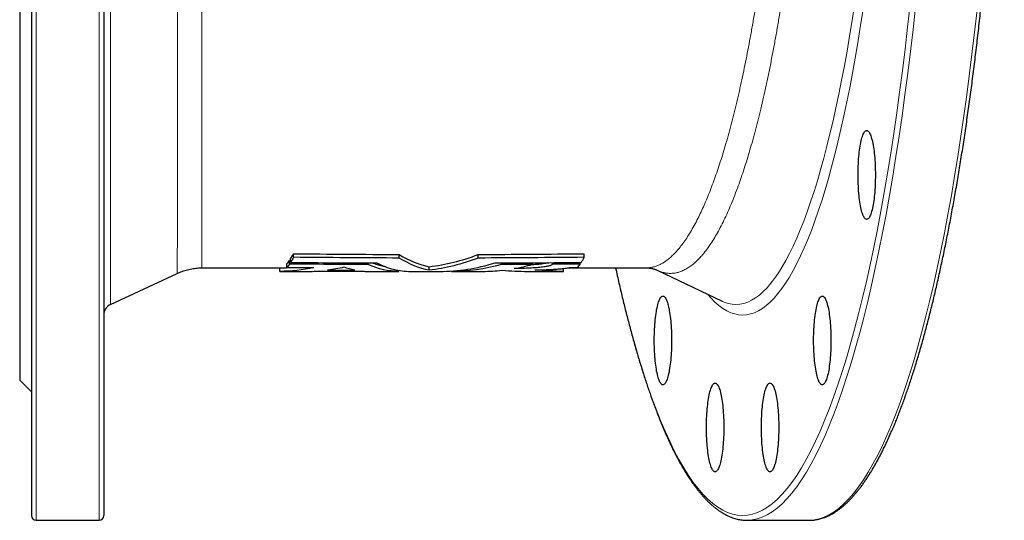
# Model space of a CAD drawing. Header units: millimetres. Extents: x -116 to 1397, y -608 to 1259.
# Tile 1 of 5: x -116 to 305, y -608 to -394. Entities that reach past the tile are written whole.
import ezdxf

# ---------------------------------------------------------------- set-up
doc = ezdxf.new("R2010")
doc.units = ezdxf.units.MM

msp = doc.modelspace()

# ---------------------------------------------------------------- linework, layer by layer
at = {"color": 7, "linetype": 'Continuous', "lineweight": 25}
for p, q in [((-116.23, -188.19), (-116.23, -548.19)), ((-111.23, -188.19), (-111.23, -606.19)), ((-80.23, -188.19), (-80.23, -606.19)), ((-0.79, -497.05), (-0.32, -497.06)), ((-0.79, -498.57), (-0.79, -497.05)), ((-0.32, -497.86), (-0.32, -496.34)), ((0.89, -495.66), (0.89, -494.13)), ((46.2, -495.97), (46.2, -494.44)), ((79.97, -495.97), (79.97, -494.44)), ((125.29, -495.66), (125.29, -494.13)), ((-38.24, -500.17), (-38.24, -500.17)), ((-38.23, -500.19), (-4.95, -500.19)), ((-4.95, -501.69), (-4.95, -500.19)), ((-1.96, -500.03), (-1.96, -498.52)), ((32.91, -498.76), (32.91, -498.06)), ((45.94, -501.69), (45.94, -501.24)), ((59, -501.18), (59, -499.68)), ((89.91, -498.76), (89.91, -498.06)), ((103.18, -498.7), (103.18, -497.98)), ((111.76, -498.65), (111.76, -497.93)), ((116.49, -501.69), (116.49, -500.43)), ((118.15, -500.19), (151.91, -500.19)), ((123.61, -498.57), (123.61, -497.86)), ((156.6, -501.18), (184.35, -514.44)), ((-77.35, -515.85), (-48.8, -502.54)), ((-4.95, -501.69), (8.22, -501.69)), ((32.67, -501.69), (45.94, -501.69)), ((51.06, -501.69), (63.45, -501.69)), ((68.57, -501.69), (68.57, -501.51)), ((68.57, -501.69), (81.84, -501.69)), ((101.1, -501.69), (116.49, -501.69)), ((184.35, -514.44), (184.37, -514.44)), ((-116.23, -548.19), (-111.23, -553.19)), ((-109.23, -608.19), (-82.23, -608.19)), ((195.08, -608.19), (221.56, -608.19)), ((221.56, -608.19), (222.02, -608.19))]:
    msp.add_line(p, q, dxfattribs=at)
at = {"color": 8, "linetype": 'Continuous', "lineweight": 18}
for p, q in [((-109.23, -188.19), (-109.23, -608.19)), ((-82.23, -188.19), (-82.23, -608.19)), ((-77.35, -188.19), (-77.35, -515.85))]:
    msp.add_line(p, q, dxfattribs=at)
at = {"color": 8, "linetype": 'Continuous', "lineweight": 18, "flags": 128}
for points in [[(138.85, -500.19), (140.15, -506.04), (141.79, -513.04), (143.47, -519.82), (145.18, -526.36), (146.93, -532.68), (148.7, -538.76), (150.51, -544.6), (152.34, -550.19), (154.2, -555.54), (156.09, -560.63), (158.01, -565.47), (159.95, -570.06), (161.91, -574.38), (163.89, -578.43), (165.89, -582.22), (167.91, -585.74), (169.95, -588.98), (172.01, -591.95), (174.08, -594.64), (176.16, -597.06), (178.25, -599.19), (180.36, -601.05), (182.47, -602.62), (184.59, -603.9), (186.72, -604.91), (188.85, -605.62), (190.98, -606.05), (193.11, -606.19), (195.25, -606.05), (197.38, -605.62), (199.51, -604.91), (201.64, -603.9), (203.76, -602.62), (205.87, -601.05), (207.98, -599.19), (210.07, -597.06), (212.15, -594.64), (214.22, -591.95), (216.28, -588.98), (218.31, -585.74), (220.34, -582.22), (222.34, -578.43), (224.32, -574.38), (226.28, -570.06), (228.22, -565.47), (230.14, -560.63), (232.03, -555.54), (233.89, -550.19), (235.72, -544.6), (237.53, -538.76), (239.3, -532.68), (241.05, -526.36), (242.76, -519.82), (244.43, -513.04), (246.08, -506.04), (247.68, -498.83), (249.25, -491.4), (250.78, -483.76), (252.27, -475.93), (253.72, -467.89), (255.12, -459.66), (256.49, -451.25), (257.81, -442.66), (259.09, -433.89), (260.32, -424.95), (261.51, -415.85), (262.65, -406.6), (263.74, -397.19), (264.78, -387.65)], [(178.25, -511.52), (179.64, -513.12), (181.3, -514.82), (182.98, -516.29), (184.66, -517.54), (186.34, -518.56), (188.03, -519.36), (189.72, -519.92), (191.42, -520.27), (193.11, -520.38), (194.81, -520.27), (196.51, -519.92), (198.2, -519.36), (199.89, -518.56), (201.57, -517.54), (203.25, -516.29), (204.92, -514.82), (206.59, -513.12), (208.24, -511.2), (209.89, -509.06), (211.52, -506.7), (213.14, -504.12), (214.75, -501.33), (216.34, -498.32), (217.91, -495.09), (219.47, -491.66), (221.01, -488.02), (222.54, -484.17), (224.04, -480.12), (225.52, -475.87), (226.98, -471.43), (228.41, -466.79), (229.82, -461.96), (231.21, -456.94), (232.57, -451.73), (233.9, -446.35), (235.2, -440.79), (236.48, -435.06), (237.72, -429.15), (238.94, -423.08), (240.12, -416.86), (241.27, -410.47), (242.39, -403.93), (243.48, -397.24), (244.53, -390.42)], [(184.37, -514.44), (185.27, -514.84), (186.94, -515.4), (188.61, -515.74), (190.28, -515.85), (191.96, -515.74), (193.63, -515.4), (195.3, -514.84), (196.96, -514.05), (198.63, -513.04), (200.28, -511.81), (201.93, -510.36), (203.57, -508.69), (205.21, -506.79), (206.83, -504.68), (208.44, -502.35), (210.04, -499.81), (211.62, -497.05), (213.19, -494.09), (214.74, -490.91), (216.28, -487.52), (217.8, -483.93), (219.3, -480.14), (220.78, -476.14), (222.24, -471.95), (223.68, -467.56), (225.1, -462.99), (226.49, -458.22), (227.86, -453.27), (229.2, -448.14), (230.51, -442.83), (231.8, -437.34), (233.05, -431.69), (234.28, -425.87), (235.48, -419.88), (236.65, -413.74), (237.79, -407.44), (238.89, -400.99), (239.96, -394.39), (241, -387.66)], [(195.54, -608.19), (197.22, -608.05), (199.36, -607.62), (201.5, -606.9), (203.64, -605.89), (205.77, -604.6), (207.89, -603.02), (210.01, -601.16), (212.11, -599.02), (214.2, -596.59), (216.28, -593.88), (218.35, -590.9), (220.4, -587.64), (222.43, -584.1), (224.44, -580.3), (226.43, -576.22), (228.4, -571.88), (230.35, -567.28), (232.27, -562.42), (234.17, -557.3), (236.04, -551.92), (237.89, -546.3), (239.7, -540.44), (241.49, -534.33), (243.24, -527.98), (244.96, -521.4), (246.64, -514.6), (248.29, -507.56), (249.9, -500.31), (251.48, -492.85), (253.01, -485.18), (254.51, -477.3), (255.97, -469.23), (257.38, -460.96), (258.75, -452.51), (260.08, -443.87), (261.36, -435.06), (262.6, -426.08), (263.79, -416.94), (264.94, -407.64), (266.04, -398.19), (267.08, -388.6)], [(222.02, -608.19), (223.7, -608.05), (225.85, -607.62), (227.99, -606.9), (230.12, -605.89), (232.25, -604.6), (234.37, -603.02), (236.49, -601.16), (238.59, -599.02), (240.68, -596.59), (242.76, -593.88), (244.83, -590.9), (246.88, -587.64), (248.91, -584.1), (250.92, -580.3), (252.91, -576.22), (254.88, -571.88), (256.83, -567.28), (258.76, -562.42), (260.65, -557.3), (262.53, -551.92), (264.37, -546.3), (266.18, -540.44), (267.97, -534.33), (269.72, -527.98), (271.44, -521.4), (273.12, -514.6), (274.77, -507.56), (276.38, -500.31), (277.96, -492.85), (279.5, -485.18), (280.99, -477.3), (282.45, -469.23), (283.86, -460.96), (285.23, -452.51), (286.56, -443.87), (287.85, -435.06), (289.08, -426.08), (290.28, -416.94), (291.42, -407.64), (292.52, -398.19), (293.57, -388.6)]]:
    msp.add_lwpolyline(points, dxfattribs=at)
at = {"color": 7, "linetype": 'Continuous', "lineweight": 25, "flags": 128}
for points in [[(249.93, -460.43), (249.93, -461.5), (249.91, -462.58), (249.88, -463.64), (249.84, -464.7), (249.78, -465.74), (249.72, -466.76), (249.64, -467.76), (249.56, -468.74), (249.46, -469.7), (249.35, -470.62), (249.24, -471.51), (249.11, -472.37), (248.97, -473.18), (248.83, -473.96), (248.67, -474.69), (248.51, -475.38), (248.34, -476.02), (248.17, -476.61), (247.99, -477.15), (247.8, -477.63), (247.61, -478.06), (247.41, -478.43), (247.21, -478.75), (247.01, -479), (246.8, -479.2), (246.59, -479.34), (246.38, -479.41), (246.17, -479.43), (245.96, -479.38), (245.75, -479.28), (245.55, -479.11), (245.34, -478.88), (245.14, -478.6), (244.94, -478.25), (244.75, -477.85), (244.56, -477.4), (244.37, -476.88), (244.19, -476.32), (244.02, -475.71), (243.86, -475.04), (243.7, -474.33), (243.55, -473.58), (243.41, -472.78), (243.28, -471.94), (243.15, -471.07), (243.04, -470.16), (242.94, -469.22), (242.85, -468.26), (242.77, -467.26), (242.7, -466.25), (242.64, -465.22), (242.59, -464.17), (242.56, -463.11), (242.53, -462.04), (242.52, -460.97), (242.52, -459.89), (242.53, -458.82), (242.56, -457.75), (242.59, -456.69), (242.64, -455.64), (242.7, -454.61), (242.77, -453.6), (242.85, -452.6), (242.94, -451.64), (243.04, -450.7), (243.15, -449.79), (243.28, -448.92), (243.41, -448.08), (243.55, -447.28), (243.7, -446.53), (243.86, -445.82), (244.02, -445.15), (244.19, -444.54), (244.37, -443.98), (244.56, -443.46), (244.75, -443.01), (244.94, -442.61), (245.14, -442.26), (245.34, -441.98), (245.55, -441.75), (245.75, -441.58), (245.96, -441.48), (246.17, -441.43), (246.38, -441.45), (246.59, -441.52), (246.8, -441.66), (247.01, -441.86), (247.21, -442.11), (247.41, -442.43), (247.61, -442.8), (247.8, -443.23), (247.99, -443.71), (248.17, -444.25), (248.34, -444.84), (248.51, -445.48), (248.67, -446.17), (248.83, -446.9), (248.97, -447.68), (249.11, -448.49), (249.24, -449.35), (249.35, -450.24), (249.46, -451.16), (249.56, -452.12), (249.64, -453.1), (249.72, -454.1), (249.78, -455.12), (249.84, -456.16), (249.88, -457.22), (249.91, -458.28), (249.93, -459.36), (249.93, -460.43)], [(162.72, -531.23), (162.72, -532.31), (162.7, -533.38), (162.67, -534.44), (162.63, -535.5), (162.57, -536.54), (162.51, -537.56), (162.43, -538.56), (162.35, -539.54), (162.25, -540.5), (162.14, -541.42), (162.03, -542.31), (161.9, -543.17), (161.76, -543.98), (161.62, -544.76), (161.46, -545.49), (161.3, -546.18), (161.13, -546.82), (160.96, -547.41), (160.78, -547.95), (160.59, -548.43), (160.4, -548.86), (160.2, -549.23), (160, -549.55), (159.8, -549.8), (159.59, -550), (159.38, -550.14), (159.17, -550.21), (158.96, -550.23), (158.75, -550.18), (158.54, -550.08), (158.34, -549.91), (158.13, -549.68), (157.93, -549.4), (157.73, -549.05), (157.54, -548.65), (157.35, -548.2), (157.16, -547.69), (156.98, -547.12), (156.81, -546.51), (156.65, -545.84), (156.49, -545.13), (156.34, -544.38), (156.2, -543.58), (156.07, -542.74), (155.94, -541.87), (155.83, -540.96), (155.73, -540.02), (155.64, -539.06), (155.56, -538.07), (155.49, -537.05), (155.43, -536.02), (155.38, -534.97), (155.35, -533.91), (155.32, -532.84), (155.31, -531.77), (155.31, -530.69), (155.32, -529.62), (155.35, -528.55), (155.38, -527.49), (155.43, -526.44), (155.49, -525.41), (155.56, -524.4), (155.64, -523.41), (155.73, -522.44), (155.83, -521.5), (155.94, -520.59), (156.07, -519.72), (156.2, -518.88), (156.34, -518.08), (156.49, -517.33), (156.65, -516.62), (156.81, -515.96), (156.98, -515.34), (157.16, -514.78), (157.35, -514.27), (157.54, -513.81), (157.73, -513.41), (157.93, -513.06), (158.13, -512.78), (158.34, -512.55), (158.54, -512.39), (158.75, -512.28), (158.96, -512.23), (159.17, -512.25), (159.38, -512.32), (159.59, -512.46), (159.8, -512.66), (160, -512.91), (160.2, -513.23), (160.4, -513.6), (160.59, -514.03), (160.78, -514.51), (160.96, -515.05), (161.13, -515.64), (161.3, -516.28), (161.46, -516.97), (161.62, -517.7), (161.76, -518.48), (161.9, -519.3), (162.03, -520.15), (162.14, -521.04), (162.25, -521.97), (162.35, -522.92), (162.43, -523.9), (162.51, -524.9), (162.57, -525.93), (162.63, -526.97), (162.67, -528.02), (162.7, -529.08), (162.72, -530.16), (162.72, -531.23)], [(230.92, -531.23), (230.91, -532.31), (230.9, -533.38), (230.87, -534.44), (230.83, -535.5), (230.77, -536.54), (230.71, -537.56), (230.63, -538.56), (230.55, -539.54), (230.45, -540.5), (230.34, -541.42), (230.22, -542.31), (230.1, -543.17), (229.96, -543.98), (229.82, -544.76), (229.66, -545.49), (229.5, -546.18), (229.33, -546.82), (229.16, -547.41), (228.98, -547.95), (228.79, -548.43), (228.6, -548.86), (228.4, -549.23), (228.2, -549.55), (227.99, -549.8), (227.79, -550), (227.58, -550.14), (227.37, -550.21), (227.16, -550.23), (226.95, -550.18), (226.74, -550.08), (226.54, -549.91), (226.33, -549.68), (226.13, -549.4), (225.93, -549.05), (225.73, -548.65), (225.54, -548.2), (225.36, -547.69), (225.18, -547.12), (225.01, -546.51), (224.84, -545.84), (224.69, -545.13), (224.54, -544.38), (224.4, -543.58), (224.26, -542.74), (224.14, -541.87), (224.03, -540.96), (223.93, -540.02), (223.84, -539.06), (223.75, -538.07), (223.68, -537.05), (223.63, -536.02), (223.58, -534.97), (223.54, -533.91), (223.52, -532.84), (223.51, -531.77), (223.51, -530.69), (223.52, -529.62), (223.54, -528.55), (223.58, -527.49), (223.63, -526.44), (223.68, -525.41), (223.75, -524.4), (223.84, -523.41), (223.93, -522.44), (224.03, -521.5), (224.14, -520.59), (224.26, -519.72), (224.4, -518.88), (224.54, -518.08), (224.69, -517.33), (224.84, -516.62), (225.01, -515.96), (225.18, -515.34), (225.36, -514.78), (225.54, -514.27), (225.73, -513.81), (225.93, -513.41), (226.13, -513.06), (226.33, -512.78), (226.54, -512.55), (226.74, -512.39), (226.95, -512.28), (227.16, -512.23), (227.37, -512.25), (227.58, -512.32), (227.79, -512.46), (227.99, -512.66), (228.2, -512.91), (228.4, -513.23), (228.6, -513.6), (228.79, -514.03), (228.98, -514.51), (229.16, -515.05), (229.33, -515.64), (229.5, -516.28), (229.66, -516.97), (229.82, -517.7), (229.96, -518.48), (230.1, -519.3), (230.22, -520.15), (230.34, -521.04), (230.45, -521.97), (230.55, -522.92), (230.63, -523.9), (230.71, -524.9), (230.77, -525.93), (230.83, -526.97), (230.87, -528.02), (230.9, -529.08), (230.91, -530.16), (230.92, -531.23)], [(185.07, -568.45), (185.07, -569.53), (185.05, -570.6), (185.02, -571.66), (184.98, -572.72), (184.92, -573.76), (184.86, -574.78), (184.78, -575.79), (184.7, -576.77), (184.6, -577.72), (184.49, -578.64), (184.38, -579.53), (184.25, -580.39), (184.11, -581.21), (183.97, -581.98), (183.81, -582.72), (183.65, -583.4), (183.48, -584.04), (183.31, -584.63), (183.13, -585.17), (182.94, -585.65), (182.75, -586.08), (182.55, -586.46), (182.35, -586.77), (182.15, -587.03), (181.94, -587.22), (181.73, -587.36), (181.52, -587.44), (181.31, -587.45), (181.1, -587.41), (180.89, -587.3), (180.69, -587.13), (180.48, -586.91), (180.28, -586.62), (180.08, -586.28), (179.89, -585.88), (179.7, -585.42), (179.51, -584.91), (179.33, -584.34), (179.16, -583.73), (179, -583.07), (178.84, -582.36), (178.69, -581.6), (178.55, -580.8), (178.42, -579.97), (178.29, -579.09), (178.18, -578.19), (178.08, -577.25), (177.99, -576.28), (177.91, -575.29), (177.84, -574.27), (177.78, -573.24), (177.73, -572.19), (177.69, -571.13), (177.67, -570.07), (177.66, -568.99), (177.66, -567.92), (177.67, -566.84), (177.69, -565.77), (177.73, -564.71), (177.78, -563.67), (177.84, -562.63), (177.91, -561.62), (177.99, -560.63), (178.08, -559.66), (178.18, -558.72), (178.29, -557.81), (178.42, -556.94), (178.55, -556.1), (178.69, -555.31), (178.84, -554.55), (179, -553.84), (179.16, -553.18), (179.33, -552.56), (179.51, -552), (179.7, -551.49), (179.89, -551.03), (180.08, -550.63), (180.28, -550.29), (180.48, -550), (180.69, -549.77), (180.89, -549.61), (181.1, -549.5), (181.31, -549.46), (181.52, -549.47), (181.73, -549.55), (181.94, -549.68), (182.15, -549.88), (182.35, -550.14), (182.55, -550.45), (182.75, -550.82), (182.94, -551.25), (183.13, -551.74), (183.31, -552.27), (183.48, -552.86), (183.65, -553.5), (183.81, -554.19), (183.97, -554.92), (184.11, -555.7), (184.25, -556.52), (184.38, -557.37), (184.49, -558.26), (184.6, -559.19), (184.7, -560.14), (184.78, -561.12), (184.86, -562.12), (184.92, -563.15), (184.98, -564.19), (185.02, -565.24), (185.05, -566.31), (185.07, -567.38), (185.07, -568.45)], [(208.57, -568.45), (208.56, -569.53), (208.55, -570.6), (208.52, -571.66), (208.48, -572.72), (208.42, -573.76), (208.36, -574.78), (208.28, -575.79), (208.2, -576.77), (208.1, -577.72), (207.99, -578.64), (207.88, -579.53), (207.75, -580.39), (207.61, -581.21), (207.47, -581.98), (207.31, -582.72), (207.15, -583.4), (206.98, -584.04), (206.81, -584.63), (206.63, -585.17), (206.44, -585.65), (206.25, -586.08), (206.05, -586.46), (205.85, -586.77), (205.64, -587.03), (205.44, -587.22), (205.23, -587.36), (205.02, -587.44), (204.81, -587.45), (204.6, -587.41), (204.39, -587.3), (204.19, -587.13), (203.98, -586.91), (203.78, -586.62), (203.58, -586.28), (203.39, -585.88), (203.2, -585.42), (203.01, -584.91), (202.83, -584.34), (202.66, -583.73), (202.49, -583.07), (202.34, -582.36), (202.19, -581.6), (202.05, -580.8), (201.92, -579.97), (201.79, -579.09), (201.68, -578.19), (201.58, -577.25), (201.49, -576.28), (201.41, -575.29), (201.34, -574.27), (201.28, -573.24), (201.23, -572.19), (201.19, -571.13), (201.17, -570.07), (201.16, -568.99), (201.16, -567.92), (201.17, -566.84), (201.19, -565.77), (201.23, -564.71), (201.28, -563.67), (201.34, -562.63), (201.41, -561.62), (201.49, -560.63), (201.58, -559.66), (201.68, -558.72), (201.79, -557.81), (201.92, -556.94), (202.05, -556.1), (202.19, -555.31), (202.34, -554.55), (202.49, -553.84), (202.66, -553.18), (202.83, -552.56), (203.01, -552), (203.2, -551.49), (203.39, -551.03), (203.58, -550.63), (203.78, -550.29), (203.98, -550), (204.19, -549.77), (204.39, -549.61), (204.6, -549.5), (204.81, -549.46), (205.02, -549.47), (205.23, -549.55), (205.44, -549.68), (205.64, -549.88), (205.85, -550.14), (206.05, -550.45), (206.25, -550.82), (206.44, -551.25), (206.63, -551.74), (206.81, -552.27), (206.98, -552.86), (207.15, -553.5), (207.31, -554.19), (207.47, -554.92), (207.61, -555.7), (207.75, -556.52), (207.88, -557.37), (207.99, -558.26), (208.1, -559.19), (208.2, -560.14), (208.28, -561.12), (208.36, -562.12), (208.42, -563.15), (208.48, -564.19), (208.52, -565.24), (208.55, -566.31), (208.56, -567.38), (208.57, -568.45)], [(194.58, -608.19), (195.08, -608.19), (195.54, -608.19)]]:
    msp.add_lwpolyline(points, dxfattribs=at)
at = {"color": 7, "linetype": 'Continuous', "lineweight": 25}
for centre, radius, start, end in [((-75.23, -520.38), 5, 115, 180), ((-109.23, -606.19), 2, 180, 270), ((-82.23, -606.19), 2, 270, 0)]:
    msp.add_arc(centre, radius, start, end, dxfattribs=at)
for points, knots in [([(222.07, -608.18), (222.28, -608.17), (222.83, -608.16), (223.7, -608.07), (224.68, -607.93), (225.67, -607.73), (226.66, -607.47), (227.65, -607.16), (228.63, -606.8), (229.62, -606.38), (230.6, -605.9), (231.59, -605.37), (232.57, -604.78), (233.55, -604.13), (234.53, -603.43), (235.51, -602.67), (236.48, -601.85), (237.45, -600.98), (238.42, -600.05), (239.38, -599.07), (240.34, -598.03), (241.29, -596.94), (242.24, -595.8), (243.19, -594.6), (244.13, -593.35), (245.06, -592.04), (245.99, -590.69), (246.92, -589.28), (247.84, -587.82), (248.75, -586.3), (249.66, -584.74), (250.57, -583.13), (251.47, -581.46), (252.36, -579.74), (253.25, -577.98), (254.13, -576.16), (255.01, -574.3), (255.89, -572.38), (256.76, -570.42), (257.62, -568.4), (258.48, -566.34), (259.33, -564.23), (260.18, -562.07), (261.02, -559.86), (261.85, -557.6), (262.68, -555.3), (263.51, -552.95), (264.33, -550.55), (265.14, -548.1), (265.94, -545.61), (266.75, -543.07), (267.54, -540.49), (268.33, -537.86), (269.11, -535.19), (269.89, -532.47), (270.66, -529.71), (271.42, -526.9), (272.18, -524.05), (272.93, -521.15), (273.67, -518.21), (274.41, -515.23), (275.14, -512.21), (275.86, -509.15), (276.57, -506.04), (277.28, -502.89), (277.98, -499.7), (278.68, -496.47), (279.36, -493.2), (280.04, -489.9), (280.71, -486.55), (281.38, -483.16), (282.03, -479.74), (282.68, -476.27), (283.32, -472.77), (283.95, -469.24), (284.58, -465.66), (285.2, -462.05), (285.8, -458.41), (286.4, -454.73), (287, -451.01), (287.58, -447.26), (288.15, -443.48), (288.72, -439.66), (289.28, -435.82), (289.83, -431.93), (290.37, -428.02), (290.9, -424.08), (291.42, -420.1), (291.94, -416.1), (292.44, -412.06), (292.94, -408), (293.42, -403.91), (293.9, -399.79), (294.37, -395.64), (294.83, -391.47), (295.28, -387.26), (295.72, -383.04), (296.15, -378.78), (296.57, -374.51), (296.98, -370.2), (297.38, -365.88), (297.77, -361.53), (298.15, -357.16), (298.53, -352.77), (298.89, -348.35), (299.24, -343.92), (299.59, -339.46), (299.92, -334.99), (300.24, -330.49), (300.55, -325.98), (300.86, -321.45), (301.15, -316.9), (301.43, -312.33), (301.7, -307.75), (301.96, -303.15), (302.22, -298.54), (302.46, -293.92), (302.69, -289.28), (302.91, -284.62), (303.12, -279.96), (303.32, -275.28), (303.51, -270.59), (303.69, -265.89), (303.85, -261.18), (304.01, -256.46), (304.16, -251.73), (304.3, -247), (304.42, -242.25), (304.54, -237.5), (304.64, -232.74), (304.74, -227.98), (304.82, -223.21), (304.89, -218.44), (304.96, -213.66), (305.01, -208.88), (305.05, -204.09), (305.08, -199.31), (305.1, -194.52), (305.11, -189.73), (305.1, -184.95), (305.09, -180.16), (305.07, -175.37), (305.03, -170.59), (304.99, -165.8), (304.93, -161.02), (304.87, -156.25), (304.79, -151.48), (304.7, -146.71), (304.61, -141.95), (304.5, -137.19), (304.38, -132.44), (304.25, -127.7), (304.11, -122.97), (303.96, -118.24), (303.8, -113.53), (303.62, -108.82), (303.44, -104.12), (303.25, -99.44), (303.05, -94.77), (302.83, -90.1), (302.61, -85.46), (302.37, -80.82), (302.13, -76.2), (301.87, -71.59), (301.61, -67), (301.33, -62.42), (301.05, -57.87), (300.75, -53.32), (300.44, -48.8), (300.13, -44.29), (299.8, -39.8), (299.46, -35.34), (299.12, -30.89), (298.76, -26.46), (298.4, -22.05), (298.02, -17.67), (297.63, -13.3), (297.24, -8.96), (296.83, -4.65), (296.42, -0.35), (295.99, 3.91), (295.56, 8.16), (295.12, 12.38), (294.66, 16.57), (294.2, 20.73), (293.73, 24.87), (293.25, 28.98), (292.76, 33.06), (292.26, 37.12), (291.75, 41.14), (291.24, 45.13), (290.71, 49.1), (290.18, 53.03), (289.63, 56.93), (289.08, 60.8), (288.52, 64.64), (287.95, 68.44), (287.37, 72.21), (286.79, 75.95), (286.19, 79.65), (285.59, 83.32), (284.98, 86.95), (284.36, 90.55), (283.73, 94.11), (283.1, 97.63), (282.45, 101.12), (281.8, 104.57), (281.14, 107.98), (280.48, 111.35), (279.8, 114.69), (279.12, 117.98), (278.43, 121.23), (277.74, 124.45), (277.03, 127.62), (276.32, 130.76), (275.6, 133.85), (274.88, 136.9), (274.15, 139.9), (273.41, 142.87), (272.66, 145.79), (271.91, 148.67), (271.15, 151.51), (270.39, 154.3), (269.61, 157.04), (268.84, 159.75), (268.05, 162.4), (267.26, 165.02), (266.47, 167.58), (265.66, 170.1), (264.85, 172.58), (264.04, 175), (263.22, 177.39), (262.39, 179.72), (261.56, 182), (260.72, 184.24), (259.88, 186.43), (259.03, 188.58), (258.18, 190.67), (257.32, 192.71), (256.46, 194.71), (255.59, 196.66), (254.71, 198.56), (253.83, 200.4), (252.95, 202.2), (252.06, 203.95), (251.16, 205.65), (250.26, 207.29), (249.35, 208.89), (248.44, 210.43), (247.53, 211.93), (246.61, 213.37), (245.68, 214.76), (244.75, 216.1), (243.81, 217.39), (242.87, 218.62), (241.92, 219.8), (240.97, 220.93), (240.01, 222), (239.05, 223.02), (238.08, 223.99), (237.11, 224.9), (236.14, 225.76), (235.16, 226.56), (234.17, 227.3), (233.18, 227.99), (232.19, 228.62), (231.2, 229.2), (230.2, 229.71), (229.21, 230.17), (228.21, 230.57), (227.21, 230.92), (226.22, 231.21), (225.22, 231.44), (224.22, 231.62), (223.23, 231.73), (222.52, 231.79), (222.14, 231.79), (222.1, 231.79)], [0, 0, 0, 0, 0.002214, 0.005671, 0.009133, 0.012603, 0.016086, 0.019584, 0.023099, 0.026635, 0.03019, 0.033766, 0.037362, 0.040976, 0.044607, 0.048253, 0.051913, 0.055582, 0.059261, 0.062946, 0.066637, 0.070331, 0.074028, 0.077726, 0.081425, 0.085123, 0.088821, 0.092518, 0.096214, 0.099908, 0.103601, 0.107292, 0.110982, 0.114669, 0.118356, 0.12204, 0.125723, 0.129405, 0.133085, 0.136763, 0.14044, 0.144117, 0.147791, 0.151465, 0.155138, 0.158809, 0.16248, 0.16615, 0.169818, 0.173486, 0.177154, 0.18082, 0.184486, 0.188151, 0.191816, 0.19548, 0.199143, 0.202806, 0.206468, 0.21013, 0.213792, 0.217453, 0.221113, 0.224774, 0.228434, 0.232093, 0.235752, 0.239411, 0.24307, 0.246728, 0.250386, 0.254044, 0.257702, 0.261359, 0.265016, 0.268673, 0.27233, 0.275986, 0.279643, 0.283299, 0.286955, 0.290611, 0.294267, 0.297922, 0.301578, 0.305233, 0.308888, 0.312543, 0.316198, 0.319853, 0.323508, 0.327162, 0.330817, 0.334471, 0.338125, 0.34178, 0.345434, 0.349088, 0.352742, 0.356396, 0.36005, 0.363704, 0.367357, 0.371011, 0.374665, 0.378318, 0.381972, 0.385625, 0.389278, 0.392932, 0.396585, 0.400238, 0.403892, 0.407545, 0.411198, 0.414851, 0.418504, 0.422157, 0.42581, 0.429463, 0.433116, 0.436769, 0.440422, 0.444075, 0.447728, 0.451381, 0.455034, 0.458687, 0.462339, 0.465992, 0.469645, 0.473298, 0.476951, 0.480603, 0.484256, 0.487909, 0.491562, 0.495214, 0.498867, 0.50252, 0.506173, 0.509825, 0.513478, 0.517131, 0.520784, 0.524436, 0.528089, 0.531742, 0.535395, 0.539048, 0.5427, 0.546353, 0.550006, 0.553659, 0.557312, 0.560965, 0.564618, 0.568271, 0.571924, 0.575577, 0.57923, 0.582883, 0.586536, 0.590189, 0.593842, 0.597495, 0.601148, 0.604801, 0.608455, 0.612108, 0.615761, 0.619415, 0.623068, 0.626722, 0.630375, 0.634029, 0.637683, 0.641336, 0.64499, 0.648644, 0.652298, 0.655952, 0.659606, 0.66326, 0.666914, 0.670569, 0.674223, 0.677878, 0.681532, 0.685187, 0.688842, 0.692497, 0.696152, 0.699807, 0.703462, 0.707118, 0.710773, 0.714429, 0.718085, 0.721741, 0.725397, 0.729053, 0.73271, 0.736366, 0.740023, 0.74368, 0.747338, 0.750995, 0.754653, 0.758311, 0.761969, 0.765628, 0.769287, 0.772946, 0.776605, 0.780265, 0.783925, 0.787586, 0.791247, 0.794908, 0.79857, 0.802232, 0.805895, 0.809558, 0.813222, 0.816886, 0.820551, 0.824217, 0.827883, 0.83155, 0.835217, 0.838886, 0.842555, 0.846226, 0.849897, 0.853569, 0.857242, 0.860917, 0.864592, 0.868269, 0.871947, 0.875626, 0.879307, 0.88299, 0.886674, 0.890359, 0.894046, 0.897735, 0.901425, 0.905118, 0.908811, 0.912507, 0.916203, 0.919901, 0.9236, 0.9273, 0.930999, 0.934697, 0.938394, 0.942088, 0.945778, 0.949462, 0.953138, 0.956806, 0.960461, 0.964103, 0.967729, 0.971337, 0.974925, 0.978494, 0.982041, 0.985568, 0.989076, 0.992567, 0.996044, 0.99951, 1, 1, 1, 1]), ([(-48.8, -502.54), (-48.48, -502.39), (-47.78, -502.08), (-46.69, -501.66), (-45.54, -501.28), (-44.38, -500.95), (-43.21, -500.68), (-42.04, -500.48), (-40.86, -500.32), (-39.68, -500.23), (-38.81, -500.19), (-38.32, -500.2), (-38.24, -500.2)], [0, 0, 0, 0, 0.09791, 0.209613, 0.320683, 0.431154, 0.541057, 0.650417, 0.759255, 0.867587, 0.97543, 1, 1, 1, 1]), ([(-4.95, -500.19), (-3.72, -500.17), (-2.42, -500.15), (-1.11, -500.04), (-1.02, -500.03)], [0, 0, 0, 0, 0.933543, 1, 1, 1, 1]), ([(34.89, -498.07), (34.95, -498.1), (35.73, -498.42), (37.23, -498.89), (38.87, -499.36), (39.78, -499.53), (39.97, -499.56)], [0, 0, 0, 0, 0.035988, 0.462121, 0.888206, 1, 1, 1, 1]), ([(36.57, -498.08), (38.97, -499.29), (41.38, -500.19), (46.21, -501.39), (48.63, -501.69), (51.06, -501.69)], [0, 0, 0, 0, 0.5, 0.5, 1, 1, 1, 1]), ([(63.45, -501.69), (67.43, -501.69), (71.39, -501.39), (79.3, -500.19), (83.25, -499.29), (87.19, -498.08)], [0, 0, 0, 0, 0.5, 0.5, 1, 1, 1, 1]), ([(111.76, -498.65), (111.66, -498.79), (111.47, -498.93), (111.06, -499.12), (110.89, -499.18), (110.52, -499.3), (110.31, -499.36), (109.63, -499.53), (109.09, -499.63), (108.17, -499.77), (107.85, -499.82), (107.16, -499.91), (106.79, -499.95), (105.67, -500.07), (104.86, -500.13), (103.57, -500.22), (103.12, -500.25), (102.21, -500.3), (101.75, -500.32), (100.34, -500.38), (99.38, -500.42), (97.89, -500.45), (97.39, -500.46), (96.4, -500.48), (95.9, -500.48), (95.4, -500.48)], [0, 0, 0, 0, 0.125, 0.125, 0.1875, 0.1875, 0.25, 0.25, 0.375, 0.375, 0.4375, 0.4375, 0.5, 0.5, 0.625, 0.625, 0.6875, 0.6875, 0.75, 0.75, 0.875, 0.875, 0.9375, 0.9375, 1, 1, 1, 1]), ([(103.01, -498.75), (103.26, -498.73), (104.03, -498.69), (105.24, -498.6), (106.6, -498.47), (107.84, -498.32), (108.92, -498.15), (109.61, -498.02), (109.89, -497.95), (109.91, -497.94)], [0, 0, 0, 0, 0.0843571, 0.263513, 0.4429094, 0.6228751, 0.8022767, 0.9824572, 1, 1, 1, 1]), ([(104.19, -501.07), (105.76, -501.04), (107.27, -501.01), (109.09, -500.94), (109.45, -500.93), (110.16, -500.9), (110.52, -500.88), (111.55, -500.83), (112.22, -500.8), (113.49, -500.71), (114.1, -500.67), (115.25, -500.57), (115.8, -500.51), (117.33, -500.34), (118.19, -500.2), (118.89, -500.05)], [0, 0, 0, 0, 0.25, 0.25, 0.3125, 0.3125, 0.375, 0.375, 0.5, 0.5, 0.625, 0.625, 0.75, 0.75, 1, 1, 1, 1]), ([(138.76, -500.19), (138.77, -500.24), (139.01, -501.37), (139.49, -503.53), (140.2, -506.67), (140.92, -509.77), (141.64, -512.82), (142.37, -515.84), (143.11, -518.81), (143.86, -521.74), (144.61, -524.62), (145.37, -527.47), (146.13, -530.26), (146.9, -533.02), (147.68, -535.73), (148.46, -538.39), (149.25, -541.01), (150.05, -543.58), (150.85, -546.11), (151.66, -548.59), (152.47, -551.03), (153.29, -553.41), (154.11, -555.75), (154.94, -558.05), (155.78, -560.29), (156.62, -562.49), (157.47, -564.64), (158.32, -566.74), (159.18, -568.79), (160.04, -570.8), (160.91, -572.75), (161.79, -574.66), (162.67, -576.51), (163.55, -578.32), (164.44, -580.07), (165.34, -581.78), (166.24, -583.43), (167.14, -585.04), (168.05, -586.59), (168.97, -588.09), (169.89, -589.54), (170.81, -590.94), (171.74, -592.29), (172.68, -593.58), (173.62, -594.82), (174.56, -596.01), (175.52, -597.15), (176.47, -598.23), (177.43, -599.26), (178.4, -600.23), (179.37, -601.15), (180.35, -602.02), (181.33, -602.83), (182.31, -603.58), (183.3, -604.28), (184.29, -604.92), (185.28, -605.5), (186.28, -606.03), (187.28, -606.49), (188.27, -606.9), (189.27, -607.26), (190.27, -607.56), (191.26, -607.8), (192.26, -607.98), (193.25, -608.11), (194.01, -608.17), (194.43, -608.18), (194.52, -608.18)], [0, 0, 0, 0, 0.000734, 0.016547, 0.032362, 0.048178, 0.063995, 0.079814, 0.095635, 0.111458, 0.127282, 0.143108, 0.158937, 0.174768, 0.190601, 0.206436, 0.222274, 0.238115, 0.253958, 0.269805, 0.285655, 0.301508, 0.317365, 0.333226, 0.349091, 0.36496, 0.380834, 0.396712, 0.412595, 0.428484, 0.444378, 0.460279, 0.476185, 0.492097, 0.508017, 0.523943, 0.539876, 0.555816, 0.571764, 0.587719, 0.603681, 0.619649, 0.635624, 0.651605, 0.667589, 0.683576, 0.699564, 0.715548, 0.731525, 0.747491, 0.76344, 0.779365, 0.795259, 0.811113, 0.826919, 0.842667, 0.858348, 0.873953, 0.889475, 0.904909, 0.920253, 0.935509, 0.950681, 0.965778, 0.980812, 0.995797, 1, 1, 1, 1]), ([(151.91, -500.2), (151.92, -500.19), (152.21, -500.19), (152.76, -500.22), (153.52, -500.29), (154.2, -500.41), (154.81, -500.54), (155.36, -500.7), (155.84, -500.86), (156.25, -501.03), (156.5, -501.13), (156.6, -501.18), (156.6, -501.19)], [0, 0, 0, 0, 0.006845, 0.149312, 0.291162, 0.413812, 0.530475, 0.653792, 0.771306, 0.88407, 0.9932, 1, 1, 1, 1])]:
    msp.add_open_spline(points, degree=3, knots=knots, dxfattribs=at)
at = {"color": 8, "linetype": 'Continuous', "lineweight": 18}
for points, knots in [([(-48.8, -502.54), (-48.8, -502.54), (-48.8, -502.58), (-48.8, -502.44), (-48.79, -502.1), (-48.79, -501.52), (-48.79, -500.79), (-48.79, -499.93), (-48.78, -498.9), (-48.78, -497.7), (-48.78, -496.25), (-48.78, -494.51), (-48.78, -492.44), (-48.77, -490.13), (-48.77, -487.6), (-48.77, -484.84), (-48.77, -481.84), (-48.76, -478.63), (-48.76, -475.38), (-48.76, -472.12), (-48.76, -468.91), (-48.76, -465.54), (-48.75, -462.03), (-48.75, -458.35), (-48.75, -454.51), (-48.75, -450.52), (-48.75, -446.38), (-48.75, -442.1), (-48.74, -437.67), (-48.74, -433.11), (-48.74, -428.42), (-48.74, -423.59), (-48.74, -418.63), (-48.74, -413.45), (-48.74, -408.04), (-48.74, -402.38), (-48.73, -396.6), (-48.73, -390.68), (-48.73, -384.75), (-48.73, -378.82), (-48.73, -372.9), (-48.73, -366.87), (-48.73, -360.73), (-48.73, -354.47), (-48.73, -348.1), (-48.72, -341.64), (-48.72, -334.73), (-48.72, -327.36), (-48.72, -319.51), (-48.72, -311.57), (-48.72, -303.53), (-48.72, -295.4), (-48.72, -287.2), (-48.72, -278.91), (-48.72, -271), (-48.72, -263.48), (-48.72, -256.37), (-48.72, -249.21), (-48.72, -242.03), (-48.72, -234.36), (-48.72, -226.2), (-48.72, -217.56), (-48.72, -208.9), (-48.72, -200.23), (-48.72, -191.54), (-48.72, -182.85), (-48.72, -174.17), (-48.72, -165.95), (-48.72, -158.21), (-48.72, -150.94), (-48.72, -143.7), (-48.72, -136.47), (-48.72, -128.83), (-48.72, -120.77), (-48.72, -112.3), (-48.72, -103.9), (-48.72, -95.56), (-48.72, -87.3), (-48.72, -79.11), (-48.72, -71), (-48.72, -63.41), (-48.72, -56.32), (-48.72, -49.72), (-48.72, -43.19), (-48.72, -36.75), (-48.73, -29.99), (-48.73, -22.93), (-48.73, -15.6), (-48.73, -8.4), (-48.73, -1.34), (-48.73, 5.57), (-48.73, 12.34), (-48.73, 18.96), (-48.73, 25.07), (-48.74, 30.71), (-48.74, 35.9), (-48.74, 40.96), (-48.74, 45.9), (-48.74, 51.02), (-48.74, 56.28), (-48.74, 61.65), (-48.75, 66.83), (-48.75, 71.81), (-48.75, 76.6), (-48.75, 81.18), (-48.75, 85.56), (-48.76, 89.51), (-48.76, 93.06), (-48.76, 96.25), (-48.76, 99.28), (-48.76, 102.16), (-48.77, 105.06), (-48.77, 107.93), (-48.77, 110.73), (-48.77, 113.31), (-48.77, 115.66), (-48.78, 117.77), (-48.78, 119.65), (-48.78, 121.3), (-48.79, 122.63), (-48.79, 123.69), (-48.79, 124.53), (-48.79, 125.19), (-48.79, 125.69), (-48.8, 126.02), (-48.8, 126.17), (-48.8, 126.14), (-48.8, 126.13)], [0, 0, 0, 0, 0.000003, 0.008804, 0.017605, 0.026403, 0.033802, 0.041205, 0.048609, 0.056011, 0.063411, 0.072208, 0.081009, 0.089809, 0.098607, 0.107404, 0.116205, 0.125005, 0.133802, 0.141202, 0.148604, 0.156007, 0.16341, 0.170809, 0.178282, 0.185759, 0.193236, 0.200713, 0.208186, 0.215659, 0.223136, 0.230613, 0.238089, 0.245563, 0.253472, 0.261386, 0.2693, 0.277213, 0.285123, 0.292601, 0.300082, 0.307562, 0.315041, 0.322586, 0.330133, 0.337681, 0.345226, 0.354023, 0.362823, 0.371624, 0.38042, 0.389217, 0.398018, 0.406818, 0.415615, 0.423014, 0.430416, 0.437819, 0.445221, 0.45262, 0.461416, 0.470217, 0.479017, 0.487814, 0.496611, 0.505411, 0.514211, 0.523008, 0.530407, 0.537809, 0.545212, 0.552615, 0.560014, 0.568811, 0.577611, 0.586412, 0.595209, 0.604006, 0.612806, 0.621607, 0.630404, 0.637803, 0.645205, 0.652608, 0.660011, 0.66741, 0.676207, 0.685008, 0.693809, 0.702606, 0.711404, 0.720204, 0.729005, 0.737802, 0.745202, 0.752604, 0.760008, 0.76741, 0.77481, 0.783607, 0.792409, 0.80121, 0.810007, 0.818805, 0.827606, 0.836407, 0.845205, 0.852605, 0.860007, 0.867411, 0.874814, 0.882214, 0.891012, 0.899813, 0.908614, 0.917412, 0.92621, 0.935011, 0.943813, 0.952611, 0.960011, 0.967414, 0.974818, 0.982221, 0.989621, 0.998418, 1, 1, 1, 1]), ([(-38.24, 123.79), (-38.24, 123.79), (-38.24, 123.81), (-38.24, 123.65), (-38.24, 123.28), (-38.25, 122.64), (-38.25, 121.76), (-38.25, 120.65), (-38.26, 119.3), (-38.26, 117.71), (-38.26, 115.89), (-38.27, 113.95), (-38.27, 111.93), (-38.27, 109.86), (-38.27, 107.63), (-38.28, 105.25), (-38.28, 102.54), (-38.28, 99.48), (-38.28, 96.03), (-38.29, 92.36), (-38.29, 88.48), (-38.29, 84.39), (-38.29, 80.09), (-38.3, 75.58), (-38.3, 71.12), (-38.3, 66.75), (-38.3, 62.5), (-38.3, 58.11), (-38.31, 53.59), (-38.31, 48.65), (-38.31, 43.25), (-38.31, 37.38), (-38.31, 31.33), (-38.31, 25.12), (-38.32, 18.75), (-38.32, 12.21), (-38.32, 5.53), (-38.32, -0.95), (-38.32, -7.18), (-38.32, -13.13), (-38.32, -19.19), (-38.33, -25.33), (-38.33, -31.95), (-38.33, -39.07), (-38.33, -46.71), (-38.33, -54.45), (-38.33, -62.29), (-38.33, -70.23), (-38.33, -78.26), (-38.33, -86.37), (-38.33, -94.12), (-38.33, -101.51), (-38.33, -108.5), (-38.33, -115.53), (-38.34, -122.61), (-38.34, -130.16), (-38.34, -138.21), (-38.34, -146.74), (-38.34, -155.3), (-38.34, -163.89), (-38.34, -172.5), (-38.34, -181.12), (-38.34, -189.74), (-38.34, -197.91), (-38.34, -205.61), (-38.34, -212.85), (-38.34, -220.07), (-38.34, -227.28), (-38.34, -234.92), (-38.34, -242.98), (-38.34, -251.45), (-38.33, -259.87), (-38.33, -268.23), (-38.33, -276.54), (-38.33, -284.77), (-38.33, -292.94), (-38.33, -300.59), (-38.33, -307.75), (-38.33, -314.41), (-38.33, -321.02), (-38.33, -327.54), (-38.33, -334.02), (-38.33, -340.44), (-38.33, -346.79), (-38.32, -353.06), (-38.32, -359.26), (-38.32, -365.38), (-38.32, -371.42), (-38.32, -377.35), (-38.32, -383.16), (-38.32, -388.85), (-38.32, -394.4), (-38.32, -399.84), (-38.31, -405.17), (-38.31, -410.37), (-38.31, -415.46), (-38.31, -420.41), (-38.31, -425.24), (-38.31, -429.94), (-38.3, -434.6), (-38.3, -439.19), (-38.3, -443.72), (-38.3, -448.1), (-38.3, -452.31), (-38.29, -456.51), (-38.29, -460.67), (-38.29, -464.77), (-38.29, -468.65), (-38.28, -472.33), (-38.28, -475.78), (-38.28, -479.02), (-38.28, -482.03), (-38.27, -484.68), (-38.27, -486.98), (-38.27, -488.99), (-38.27, -490.84), (-38.26, -492.52), (-38.26, -494.14), (-38.26, -495.65), (-38.25, -497), (-38.25, -498.12), (-38.25, -499), (-38.24, -499.65), (-38.24, -500.05), (-38.24, -500.22), (-38.24, -500.18), (-38.24, -500.17)], [0, 0, 0, 0, 0.003034, 0.010433, 0.01923, 0.028031, 0.036831, 0.045628, 0.054425, 0.063226, 0.072026, 0.080824, 0.088223, 0.095625, 0.103028, 0.110431, 0.11783, 0.126627, 0.135427, 0.144227, 0.153024, 0.161821, 0.170621, 0.179421, 0.188218, 0.195617, 0.203019, 0.210423, 0.217825, 0.225224, 0.23402, 0.24282, 0.25162, 0.260417, 0.269213, 0.278013, 0.286813, 0.295609, 0.303008, 0.31041, 0.317813, 0.325215, 0.332613, 0.34141, 0.350209, 0.359009, 0.367805, 0.376601, 0.385401, 0.394201, 0.402997, 0.410396, 0.417797, 0.4252, 0.432601, 0.44, 0.448796, 0.457595, 0.466395, 0.475191, 0.483987, 0.492786, 0.501586, 0.510382, 0.51778, 0.525182, 0.532584, 0.539985, 0.547384, 0.55618, 0.564979, 0.573778, 0.582574, 0.59137, 0.60017, 0.608969, 0.617765, 0.625164, 0.632565, 0.639967, 0.647368, 0.654767, 0.662244, 0.669724, 0.677204, 0.684681, 0.692226, 0.699773, 0.70732, 0.714865, 0.722337, 0.729813, 0.73729, 0.744765, 0.752238, 0.75971, 0.767186, 0.774663, 0.782139, 0.789611, 0.79752, 0.805433, 0.813346, 0.821259, 0.829168, 0.837964, 0.846764, 0.855564, 0.86436, 0.873157, 0.881956, 0.890756, 0.899553, 0.906951, 0.914353, 0.921756, 0.929157, 0.936556, 0.945353, 0.954153, 0.962953, 0.97175, 0.980546, 0.989346, 0.998147, 1, 1, 1, 1]), ([(151.91, -500.16), (152.15, -500.17), (152.96, -500.19), (154.24, -499.99), (155.74, -499.61), (157.16, -499.07), (158.57, -498.36), (159.98, -497.48), (161.47, -496.37), (163.04, -494.99), (164.7, -493.3), (166.34, -491.38), (167.97, -489.22), (169.59, -486.84), (171.2, -484.22), (172.79, -481.38), (174.28, -478.48), (175.68, -475.56), (176.98, -472.66), (178.26, -469.6), (179.53, -466.39), (180.79, -463.02), (182.04, -459.48), (183.28, -455.78), (184.5, -451.94), (185.71, -447.94), (186.9, -443.78), (188.07, -439.46), (189.23, -435.01), (190.35, -430.43), (191.46, -425.73), (192.54, -420.91), (193.59, -415.96), (194.63, -410.89), (195.64, -405.7), (196.62, -400.39), (197.58, -394.96), (198.52, -389.41), (199.43, -383.76), (200.33, -377.88), (201.22, -371.79), (202.1, -365.46), (202.94, -359.02), (203.76, -352.48), (204.57, -345.59), (205.37, -338.34), (206.16, -330.72), (206.91, -322.99), (207.62, -315.16), (208.28, -307.24), (208.9, -299.22), (209.48, -291.12), (209.98, -283.37), (210.43, -276), (210.81, -269.01), (211.16, -261.99), (211.48, -254.92), (211.78, -247.37), (212.07, -239.33), (212.32, -230.8), (212.53, -222.24), (212.69, -213.66), (212.8, -205.05), (212.87, -196.44), (212.89, -187.81), (212.87, -179.65), (212.81, -171.94), (212.72, -164.7), (212.59, -157.47), (212.44, -150.26), (212.24, -142.62), (211.98, -134.56), (211.67, -126.08), (211.31, -117.65), (210.91, -109.28), (210.46, -100.97), (209.97, -92.72), (209.43, -84.55), (208.88, -76.88), (208.32, -69.72), (207.77, -63.04), (207.19, -56.43), (206.57, -49.89), (205.89, -43.02), (205.13, -35.83), (204.29, -28.37), (203.4, -21.02), (202.48, -13.8), (201.52, -6.72), (200.52, 0.23), (199.49, 7.03), (198.47, 13.33), (197.48, 19.15), (196.53, 24.51), (195.55, 29.76), (194.55, 34.9), (193.46, 40.22), (192.28, 45.71), (191, 51.33), (189.69, 56.77), (188.35, 62.02), (186.99, 67.07), (185.6, 71.93), (184.18, 76.6), (182.81, 80.82), (181.51, 84.64), (180.26, 88.09), (179, 91.38), (177.72, 94.53), (176.35, 97.71), (174.87, 100.89), (173.3, 104.03), (171.72, 106.94), (170.12, 109.63), (168.5, 112.09), (166.87, 114.32), (165.23, 116.32), (163.67, 117.99), (162.19, 119.38), (160.79, 120.51), (159.38, 121.49), (157.97, 122.29), (156.47, 122.97), (154.88, 123.47), (153.33, 123.77), (152.33, 123.78), (151.91, 123.78)], [0, 0, 0, 0, 0.003835, 0.012632, 0.02003, 0.027432, 0.034835, 0.042237, 0.049636, 0.058432, 0.067232, 0.076032, 0.084829, 0.093625, 0.102425, 0.111225, 0.120022, 0.12742, 0.134822, 0.142225, 0.149627, 0.157026, 0.164504, 0.171984, 0.179465, 0.186943, 0.194488, 0.202036, 0.209583, 0.217129, 0.224601, 0.232076, 0.239553, 0.247028, 0.2545, 0.261973, 0.269448, 0.276924, 0.2844, 0.291872, 0.299781, 0.307693, 0.315606, 0.323519, 0.331427, 0.340223, 0.349022, 0.357821, 0.366617, 0.375413, 0.384212, 0.393011, 0.401807, 0.409205, 0.416606, 0.424008, 0.431409, 0.438807, 0.447603, 0.456402, 0.465201, 0.473996, 0.482792, 0.491591, 0.50039, 0.509185, 0.516583, 0.523984, 0.531386, 0.538787, 0.546185, 0.554981, 0.563779, 0.572578, 0.581374, 0.590169, 0.598968, 0.607767, 0.616562, 0.62396, 0.631361, 0.638763, 0.646164, 0.653562, 0.662358, 0.671156, 0.679955, 0.688751, 0.697546, 0.706345, 0.715144, 0.72394, 0.731338, 0.738739, 0.746141, 0.753542, 0.76094, 0.769735, 0.778534, 0.787333, 0.796129, 0.804925, 0.813724, 0.822523, 0.831319, 0.838717, 0.846118, 0.85352, 0.860921, 0.868319, 0.877115, 0.885915, 0.894714, 0.90351, 0.912306, 0.921106, 0.929905, 0.938701, 0.946099, 0.953501, 0.960903, 0.968304, 0.975703, 0.984499, 0.993299, 1, 1, 1, 1]), ([(156.61, 124.79), (157.12, 125.02), (158.19, 125.5), (159.74, 125.91), (161.25, 126.13), (162.67, 126.17), (164.1, 126.04), (165.52, 125.74), (167.03, 125.23), (168.62, 124.49), (170.31, 123.47), (171.98, 122.21), (173.65, 120.72), (175.31, 118.99), (176.96, 117.02), (178.59, 114.82), (180.13, 112.52), (181.57, 110.16), (182.92, 107.77), (184.25, 105.23), (185.58, 102.53), (186.97, 99.49), (188.43, 96.08), (189.95, 92.26), (191.45, 88.22), (192.93, 83.98), (194.38, 79.53), (195.81, 74.87), (197.21, 70.01), (198.52, 65.22), (199.73, 60.55), (200.84, 56.01), (201.94, 51.34), (203.01, 46.54), (204.13, 41.31), (205.29, 35.61), (206.48, 29.42), (207.63, 23.07), (208.75, 16.56), (209.84, 9.88), (210.89, 3.06), (211.9, -3.91), (212.82, -10.64), (213.66, -17.11), (214.42, -23.28), (215.15, -29.55), (215.86, -35.9), (216.57, -42.74), (217.3, -50.08), (218.02, -57.94), (218.7, -65.9), (219.34, -73.95), (219.93, -82.09), (220.48, -90.31), (220.99, -98.6), (221.42, -106.52), (221.8, -114.05), (222.12, -121.17), (222.4, -128.33), (222.66, -135.52), (222.9, -143.19), (223.11, -151.35), (223.28, -159.99), (223.41, -168.66), (223.49, -177.33), (223.53, -186.02), (223.51, -194.71), (223.46, -203.39), (223.36, -211.61), (223.22, -219.34), (223.07, -226.61), (222.88, -233.85), (222.65, -241.07), (222.38, -248.71), (222.05, -256.77), (221.66, -265.22), (221.22, -273.62), (220.74, -281.94), (220.21, -290.2), (219.64, -298.38), (219.03, -306.48), (218.4, -314.06), (217.78, -321.13), (217.16, -327.72), (216.51, -334.23), (215.84, -340.67), (215.13, -347.04), (214.39, -353.34), (213.62, -359.58), (212.82, -365.72), (212, -371.76), (211.14, -377.7), (210.26, -383.54), (209.35, -389.27), (208.42, -394.89), (207.46, -400.39), (206.46, -405.89), (205.41, -411.35), (204.32, -416.79), (203.2, -422.08), (202.05, -427.23), (200.9, -432.14), (199.76, -436.82), (198.61, -441.27), (197.44, -445.58), (196.25, -449.76), (195.03, -453.81), (193.8, -457.72), (192.54, -461.49), (191.2, -465.29), (189.77, -469.11), (188.25, -472.9), (186.7, -476.48), (185.14, -479.84), (183.56, -482.97), (181.97, -485.88), (180.36, -488.56), (178.82, -490.88), (177.36, -492.88), (175.97, -494.6), (174.58, -496.15), (173.18, -497.53), (171.69, -498.83), (170.1, -499.99), (168.42, -500.99), (166.74, -501.74), (165.05, -502.25), (163.36, -502.53), (161.66, -502.56), (159.97, -502.36), (158.37, -501.92), (157.25, -501.51), (156.69, -501.22), (156.61, -501.17)], [0, 0, 0, 0, 0.007542, 0.015848, 0.022835, 0.029824, 0.036814, 0.043804, 0.05079, 0.059096, 0.067406, 0.075715, 0.084021, 0.092327, 0.100637, 0.108946, 0.117252, 0.124238, 0.131227, 0.138217, 0.145207, 0.152193, 0.160499, 0.168808, 0.177117, 0.185423, 0.193729, 0.202038, 0.210347, 0.218653, 0.225639, 0.232627, 0.239617, 0.246606, 0.253592, 0.261898, 0.270207, 0.278516, 0.286821, 0.295127, 0.303436, 0.311745, 0.32005, 0.327036, 0.334025, 0.341015, 0.348004, 0.354989, 0.363295, 0.371604, 0.379913, 0.388218, 0.396524, 0.404833, 0.413142, 0.421447, 0.428433, 0.435422, 0.442411, 0.4494, 0.456386, 0.464692, 0.473001, 0.48131, 0.489615, 0.497921, 0.50623, 0.514539, 0.522844, 0.52983, 0.536819, 0.543809, 0.550798, 0.557783, 0.566089, 0.574398, 0.582707, 0.591013, 0.599319, 0.607628, 0.615937, 0.624243, 0.631229, 0.638218, 0.645208, 0.652197, 0.659183, 0.666239, 0.673298, 0.680358, 0.687417, 0.694474, 0.70153, 0.708589, 0.715649, 0.722708, 0.729764, 0.737232, 0.744704, 0.752176, 0.759648, 0.767116, 0.774178, 0.781242, 0.788305, 0.795367, 0.802492, 0.809619, 0.816746, 0.823872, 0.832178, 0.840488, 0.848798, 0.857104, 0.865411, 0.873721, 0.882031, 0.890337, 0.897324, 0.904314, 0.911304, 0.918294, 0.92528, 0.933587, 0.941897, 0.950207, 0.958514, 0.96682, 0.97513, 0.98344, 0.991747, 0.998734, 1, 1, 1, 1])]:
    msp.add_open_spline(points, degree=3, knots=knots, dxfattribs=at)
at = {"color": 7, "linetype": 'Continuous', "lineweight": 25}
for points in [[(-1.96, -498.52), (-1.57, -498.11), (-1.18, -497.62), (-0.79, -497.05)], [(-0.32, -496.34), (0.08, -495.68), (0.49, -494.95), (0.89, -494.13)], [(0.89, -495.66), (0.49, -496.47), (0.08, -497.2), (-0.32, -497.86)], [(0.89, -494.13), (15.99, -494.29), (31.1, -494.39), (46.2, -494.44)], [(46.2, -495.97), (31.1, -495.92), (15.99, -495.82), (0.89, -495.66)], [(46.2, -494.44), (50.44, -497.14), (54.71, -498.88), (59, -499.68)], [(59, -501.18), (54.71, -500.39), (50.44, -498.65), (46.2, -495.97)], [(59, -499.68), (66.04, -498.88), (73.03, -497.14), (79.97, -494.44)], [(79.97, -495.97), (73.03, -498.65), (66.04, -500.39), (59, -501.18)], [(79.97, -494.44), (95.08, -494.39), (110.18, -494.29), (125.29, -494.13)], [(125.29, -495.66), (110.18, -495.82), (95.08, -495.92), (79.97, -495.97)], [(124.08, -497.86), (124.48, -497.2), (124.88, -496.47), (125.29, -495.66)], [(9.7, -500.09), (4.83, -501.1), (-0.05, -501.63), (-4.95, -501.69)], [(-0.79, -498.57), (-1.18, -499.13), (-1.57, -499.62), (-1.96, -500.03)], [(-1.96, -500.03), (1.93, -500.05), (5.81, -500.07), (9.7, -500.09)], [(32.91, -498.76), (21.68, -498.72), (10.45, -498.66), (-0.79, -498.57)], [(-0.32, -497.86), (11.97, -497.96), (24.27, -498.04), (36.57, -498.08)], [(22.63, -499.92), (20.27, -500.44), (17.9, -500.84), (15.52, -501.13)], [(15.52, -501.13), (19.41, -501.14), (23.3, -501.15), (27.18, -501.16)], [(27.18, -501.16), (25.66, -500.87), (24.15, -500.45), (22.63, -499.92)], [(45.94, -501.69), (41.58, -501.69), (37.24, -500.72), (32.91, -498.76)], [(89.91, -498.76), (82.82, -500.72), (75.71, -501.69), (68.57, -501.69)], [(81.84, -501.69), (84.64, -501.69), (87.43, -501.53), (90.23, -501.23)], [(87.19, -498.08), (99.48, -498.04), (111.78, -497.96), (124.08, -497.86)], [(103.18, -498.7), (98.75, -498.73), (94.33, -498.75), (89.91, -498.76)], [(90.23, -501.23), (93.85, -501.52), (97.47, -501.68), (101.1, -501.69)], [(95.4, -500.48), (98, -500.02), (100.59, -499.43), (103.18, -498.7)], [(116.49, -501.69), (112.39, -501.66), (108.29, -501.45), (104.19, -501.07)], [(123.61, -498.57), (119.66, -498.6), (115.71, -498.63), (111.76, -498.65)], [(118.89, -500.05), (120.07, -500.04), (121.26, -500.04), (122.44, -500.03)], [(122.44, -500.03), (122.83, -499.62), (123.22, -499.13), (123.61, -498.57)], [(8.22, -501.69), (9.27, -501.68), (10.32, -501.65), (11.36, -501.6)], [(11.36, -501.6), (17.79, -501.61), (24.23, -501.61), (30.66, -501.62)], [(30.66, -501.62), (31.33, -501.67), (32, -501.69), (32.67, -501.69)]]:
    msp.add_open_spline(points, degree=3, dxfattribs=at)

doc.saveas('drawing.dxf')
